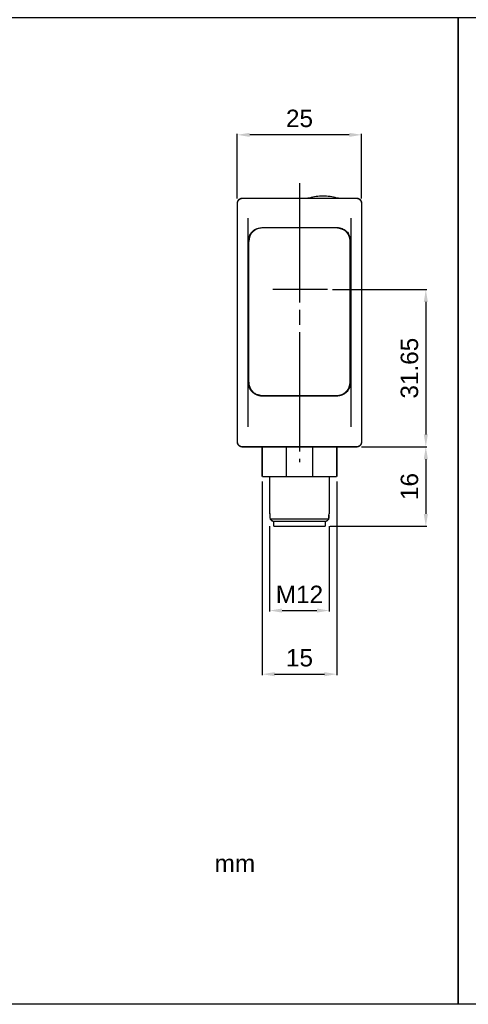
# Model space of a CAD drawing. Extents: x 2205 to 2615, y 964 to 1361.
# Tile 7 of 29: x 2322 to 2412, y 964 to 1162. Entities that reach past the tile are written whole.
import ezdxf

# ---------------------------------------------------------------- set-up
doc = ezdxf.new("R2010")
doc.units = 0
doc.header["$MEASUREMENT"] = 0
doc.linetypes.add('CENTERLINE', pattern=[30, 24, -1.5, 3, -1.5])
doc.linetypes.add('TRATTEGGIATA2', pattern=[0.375, 0.25, -0.125])
doc.layers.get('0').update_dxf_attribs({"linetype": 'CONTINUOUS'})
doc.layers.get('DEFPOINTS').update_dxf_attribs({"linetype": 'CONTINUOUS'})
doc.layers.add('TRATTEGGIO', color=7, linetype='TRATTEGGIATA2')
doc.styles.add('QUOTE', font='ARIAL.TTF', dxfattribs={"height": 3.5})
doc.dimstyles.new('QUOTE', dxfattribs={"dimscale": 0, "dimtxt": 2.5, "dimasz": 2.5, "dimexe": 0.18, "dimexo": 1, "dimgap": 1.5, "dimtad": 1, "dimdec": 1, "dimzin": 0, "dimdsep": 46, "dimtxsty": 'QUOTE', "dimcen": 0.09, "dimadec": 0, "dimazin": 0, "dimtm": -0.1, "dimtfac": 0.5, "dimtdec": 1, "dimtmove": 0, "dimatfit": 0, "dimfxl": 0, "dimtolj": 2, "dimtzin": 0, "dimarcsym": 0})

# ---------------------------------------------------------------- blocks, each defined once
blk = doc.blocks.new('*D8')
at = {"color": 0, "linetype": 'ByBlock', "lineweight": -2}
for p, q in [((2365.91, 1125.9), (2365.91, 1138.87)), ((2388.41, 1138.69), (2368.41, 1138.69)), ((2390.91, 1125.9), (2390.91, 1138.87))]:
    blk.add_line(p, q, dxfattribs=at)
at = {"color": 0, "linetype": 'ByBlock'}
for points in [[(2368.41, 1139.1), (2368.41, 1138.27), (2365.91, 1138.69)], [(2388.41, 1139.1), (2388.41, 1138.27), (2390.91, 1138.69)]]:
    blk.add_solid(points, dxfattribs=at)
at = {"layer": 'DEFPOINTS', "color": 0, "linetype": 'ByBlock'}
for p in [(2365.91, 1138.69), (2365.91, 1124.9), (2390.91, 1124.9)]:
    blk.add_point(p, dxfattribs=at)
at = {"color": 0, "linetype": 'ByBlock', "insert": (2378.41, 1141.98), "char_height": 3.5, "attachment_point": 5, "style": 'QUOTE'}
blk.add_mtext('\\A2;25', dxfattribs=at)
blk = doc.blocks.new('*D9')
at = {"color": 0, "linetype": 'ByBlock', "lineweight": -2}
for p, q in [((2385.04, 1107.55), (2403.99, 1107.55)), ((2403.81, 1105.05), (2403.81, 1078.4)), ((2390.91, 1075.9), (2403.99, 1075.9))]:
    blk.add_line(p, q, dxfattribs=at)
at = {"color": 0, "linetype": 'ByBlock'}
for points in [[(2403.4, 1105.05), (2404.23, 1105.05), (2403.81, 1107.55)], [(2403.4, 1078.4), (2404.23, 1078.4), (2403.81, 1075.9)]]:
    blk.add_solid(points, dxfattribs=at)
at = {"layer": 'DEFPOINTS', "color": 0, "linetype": 'ByBlock'}
for p in [(2384.04, 1107.55), (2389.91, 1075.9), (2403.81, 1075.9)]:
    blk.add_point(p, dxfattribs=at)
at = {"color": 0, "linetype": 'ByBlock', "insert": (2400.53, 1091.72), "char_height": 3.5, "attachment_point": 5, "rotation": 90, "style": 'QUOTE'}
blk.add_mtext('\\A2;31.65', dxfattribs=at)
blk = doc.blocks.new('*D10')
at = {"color": 0, "linetype": 'ByBlock', "lineweight": -2}
for p, q in [((2391.91, 1075.9), (2403.99, 1075.9)), ((2403.81, 1073.4), (2403.81, 1062.4)), ((2384.61, 1059.9), (2403.99, 1059.9))]:
    blk.add_line(p, q, dxfattribs=at)
at = {"color": 0, "linetype": 'ByBlock'}
for points in [[(2403.4, 1073.4), (2404.23, 1073.4), (2403.81, 1075.9)], [(2403.4, 1062.4), (2404.23, 1062.4), (2403.81, 1059.9)]]:
    blk.add_solid(points, dxfattribs=at)
at = {"layer": 'DEFPOINTS', "color": 0, "linetype": 'ByBlock'}
for p in [(2390.91, 1075.9), (2383.61, 1059.9), (2403.81, 1059.9)]:
    blk.add_point(p, dxfattribs=at)
at = {"color": 0, "linetype": 'ByBlock', "insert": (2400.53, 1067.9), "char_height": 3.5, "attachment_point": 5, "rotation": 90, "style": 'QUOTE'}
blk.add_mtext('\\A2;16', dxfattribs=at)
blk = doc.blocks.new('*D11')
at = {"color": 0, "linetype": 'ByBlock', "lineweight": -2}
for p, q in [((2372.41, 1059.9), (2372.41, 1042.75)), ((2384.41, 1059.9), (2384.41, 1042.75)), ((2374.91, 1042.93), (2381.91, 1042.93))]:
    blk.add_line(p, q, dxfattribs=at)
at = {"color": 0, "linetype": 'ByBlock'}
for points in [[(2374.91, 1043.35), (2374.91, 1042.52), (2372.41, 1042.93)], [(2381.91, 1043.35), (2381.91, 1042.52), (2384.41, 1042.93)]]:
    blk.add_solid(points, dxfattribs=at)
at = {"layer": 'DEFPOINTS', "color": 0, "linetype": 'ByBlock'}
for p in [(2372.41, 1060.9), (2384.41, 1060.9), (2384.41, 1042.93)]:
    blk.add_point(p, dxfattribs=at)
at = {"color": 0, "linetype": 'ByBlock', "insert": (2378.41, 1046.19), "char_height": 3.5, "attachment_point": 5, "style": 'QUOTE'}
blk.add_mtext('\\A2;M12', dxfattribs=at)
blk = doc.blocks.new('*D12')
at = {"color": 0, "linetype": 'ByBlock', "lineweight": -2}
for p, q in [((2370.91, 1068.9), (2370.91, 1029.95)), ((2385.91, 1068.9), (2385.91, 1029.95)), ((2373.41, 1030.13), (2383.41, 1030.13))]:
    blk.add_line(p, q, dxfattribs=at)
at = {"color": 0, "linetype": 'ByBlock'}
for points in [[(2373.41, 1030.54), (2373.41, 1029.71), (2370.91, 1030.13)], [(2383.41, 1030.54), (2383.41, 1029.71), (2385.91, 1030.13)]]:
    blk.add_solid(points, dxfattribs=at)
at = {"layer": 'DEFPOINTS', "color": 0, "linetype": 'ByBlock'}
for p in [(2370.91, 1069.9), (2385.91, 1069.9), (2385.91, 1030.13)]:
    blk.add_point(p, dxfattribs=at)
at = {"color": 0, "linetype": 'ByBlock', "insert": (2378.41, 1033.41), "char_height": 3.5, "attachment_point": 5, "style": 'QUOTE'}
blk.add_mtext('\\A2;15', dxfattribs=at)

msp = doc.modelspace()

# ---------------------------------------------------------------- linework, layer by layer
at = {"color": 7, "linetype": 'CENTERLINE'}
msp.add_line((2378.41, 1128.97), (2378.41, 1072.82), dxfattribs=at)
at = {"color": 7, "linetype": 'Continuous'}
for p, q in [((2368.11, 1079.9), (2368.11, 1121.9)), ((2388.71, 1121.9), (2388.71, 1079.9)), ((2370.91, 1120.04), (2385.91, 1120.04)), ((2385.91, 1119.94), (2370.91, 1119.94)), ((2368.21, 1117.25), (2368.21, 1117.37)), ((2368.21, 1088.91), (2368.21, 1117.25)), ((2388.61, 1117.37), (2388.61, 1117.25)), ((2388.61, 1088.91), (2388.61, 1117.25)), ((2384.04, 1107.55), (2373.07, 1107.55)), ((2370.91, 1086.22), (2385.91, 1086.22)), ((2385.91, 1086.11), (2370.91, 1086.11)), ((2375.71, 1075.9), (2375.71, 1069.9)), ((2381.1, 1069.9), (2381.1, 1075.9)), ((2372.41, 1062.4), (2372.48, 1062.4)), ((2384.34, 1062.4), (2384.41, 1062.4)), ((2372.49, 1061.4), (2384.32, 1061.4))]:
    msp.add_line(p, q, dxfattribs=at)
at = {"color": 7, "linetype": 'Continuous', "const_width": 0.3}
for points in [[(2366.91, 1125.9, 0.414214), (2365.91, 1124.9)], [(2390.91, 1124.9, 0.414214), (2389.91, 1125.9)], [(2365.91, 1076.9, 0.414214), (2366.91, 1075.9)], [(2389.91, 1075.9, 0.414214), (2390.91, 1076.9)], [(2372.48, 1062.4), (2372.48, 1062.4, -0.138808), (2372.48, 1062.39, -0.083357), (2372.48, 1062.39, -0.044385), (2372.48, 1062.39, -0.026555), (2372.48, 1062.38, -0.017028), (2372.48, 1062.38, -0.011728), (2372.49, 1062.37, -0.009959), (2372.49, 1062.37, -0.009499), (2372.49, 1062.36, -0.005913), (2372.49, 1062.35, -0.001618), (2372.49, 1062.34, -0.00736), (2372.49, 1062.33, -0.011138), (2372.49, 1062.32, -0.004794), (2372.49, 1062.3, -0.002336)], [(2384.32, 1062.3), (2384.32, 1062.31, -0.00403), (2384.32, 1062.32, -0.004373), (2384.32, 1062.33, -0.004576), (2384.32, 1062.33, -0.00468), (2384.33, 1062.34, -0.004825), (2384.33, 1062.35, -0.004879), (2384.33, 1062.36, -0.005855), (2384.33, 1062.37, -0.008028), (2384.33, 1062.37, -0.007566), (2384.33, 1062.38, -0.002897), (2384.33, 1062.38, -0.013578), (2384.33, 1062.39, -0.045727), (2384.34, 1062.39, -0.049491), (2384.34, 1062.4, -0.039682)], [(2372.49, 1061.4), (2372.52, 1061.37, 0.000017), (2372.55, 1061.34, 0.000016), (2372.58, 1061.31, 0.000017), (2372.61, 1061.28, 0.000021), (2372.64, 1061.25, 0.000016), (2372.67, 1061.22, 0.000006), (2372.7, 1061.19, 0.000023), (2372.73, 1061.16, 0.00004), (2372.78, 1061.11, 0.00002), (2372.85, 1061.05, 0.000011)], [(2383.97, 1061.05), (2384, 1061.07, 0.00002), (2384.03, 1061.1, 0.000018), (2384.05, 1061.13, 0.00002), (2384.08, 1061.16, 0.000023), (2384.11, 1061.19, 0.000018), (2384.14, 1061.22, 0.000006), (2384.17, 1061.24, 0.000025), (2384.2, 1061.28, 0.000041), (2384.26, 1061.33, 0.00002), (2384.32, 1061.4, 0.00001)]]:
    msp.add_lwpolyline(points, format="xyb", dxfattribs=at)
for points in [[(2366.91, 1125.9), (2389.91, 1125.9)], [(2365.91, 1121.9), (2365.91, 1124.9)], [(2390.91, 1124.9), (2390.91, 1121.9)], [(2365.91, 1079.9), (2365.91, 1121.9)], [(2390.91, 1121.9), (2390.91, 1079.9)], [(2365.91, 1076.9), (2365.91, 1079.9)], [(2390.91, 1079.9), (2390.91, 1076.9)], [(2389.91, 1075.9), (2366.91, 1075.9)], [(2370.91, 1075.9), (2370.91, 1069.9)], [(2385.91, 1069.9), (2385.91, 1075.9)], [(2375.71, 1069.9), (2370.91, 1069.9)], [(2372.41, 1069.9), (2372.41, 1062.4)], [(2381.1, 1069.9), (2375.71, 1069.9)], [(2385.91, 1069.9), (2381.1, 1069.9)], [(2384.41, 1062.4), (2384.41, 1069.9)], [(2372.49, 1062.3), (2372.49, 1061.4)], [(2384.32, 1061.4), (2384.32, 1062.3)], [(2372.85, 1061.05), (2373.03, 1060.9)], [(2383.79, 1060.9), (2373.03, 1060.9)], [(2373.21, 1060.9), (2373.21, 1059.9)], [(2383.61, 1059.9), (2383.61, 1060.9)], [(2383.79, 1060.9), (2383.97, 1061.05)], [(2378.41, 1059.9), (2373.21, 1059.9)], [(2383.61, 1059.9), (2378.41, 1059.9)]]:
    msp.add_lwpolyline(points, dxfattribs=at)
at = {"color": 7, "linetype": 'Continuous'}
for points in [[(2380.41, 1125.97), (2380.38, 1125.96, -0.00278), (2380.36, 1125.96, -0.002776), (2380.34, 1125.95, -0.002774), (2380.32, 1125.95, -0.002778), (2380.3, 1125.94, -0.00278), (2380.28, 1125.94, -0.002779), (2380.25, 1125.93, -0.002782), (2380.23, 1125.93, -0.002788), (2380.21, 1125.92, -0.002782), (2380.19, 1125.92, -0.002765), (2380.17, 1125.92, -0.00279), (2380.14, 1125.91, -0.002846), (2380.12, 1125.91, -0.002766), (2380.1, 1125.91, -0.002584), (2380.08, 1125.91, -0.00285), (2380.05, 1125.9, -0.003393), (2380.03, 1125.9, -0.002579), (2380.01, 1125.9, -0.000895), (2379.99, 1125.9, -0.003628), (2379.96, 1125.9, -0.006238), (2379.93, 1125.9, -0.003055), (2379.88, 1125.9, -0.001621)], [(2386.44, 1125.9), (2386.42, 1125.9, -0.002781), (2386.39, 1125.9, -0.002777), (2386.37, 1125.9, -0.002775), (2386.35, 1125.9, -0.002779), (2386.33, 1125.9, -0.002781), (2386.31, 1125.9, -0.00278), (2386.28, 1125.9, -0.002783), (2386.26, 1125.9, -0.002789), (2386.24, 1125.91, -0.002783), (2386.22, 1125.91, -0.002766), (2386.19, 1125.91, -0.00279), (2386.17, 1125.91, -0.002846), (2386.15, 1125.92, -0.002766), (2386.13, 1125.92, -0.002584), (2386.11, 1125.92, -0.002849), (2386.08, 1125.93, -0.003392), (2386.06, 1125.93, -0.002579), (2386.04, 1125.94, -0.000895), (2386.02, 1125.94, -0.003627), (2386, 1125.95, -0.006236), (2385.96, 1125.95, -0.003054), (2385.91, 1125.97, -0.00162)], [(2368.11, 1117.25), (2368.12, 1117.56, -0.034243), (2368.18, 1117.87, -0.027488), (2368.27, 1118.19, -0.028666), (2368.41, 1118.52, -0.038402), (2368.62, 1118.84, -0.03099), (2368.84, 1119.13, -0.013481), (2369.08, 1119.39, -0.04277), (2369.44, 1119.63, -0.075764), (2370.06, 1119.84, -0.038658), (2370.91, 1120.04, -0.019385)], [(2370.91, 1119.94), (2370.58, 1119.92, 0.034503), (2370.25, 1119.86, 0.030188), (2369.91, 1119.75, 0.030892), (2369.59, 1119.6, 0.038752), (2369.28, 1119.38, 0.032453), (2369, 1119.15, 0.016683), (2368.76, 1118.91, 0.041343), (2368.55, 1118.57, 0.069919), (2368.37, 1118.01, 0.03764), (2368.21, 1117.25, 0.020049)], [(2385.91, 1120.04), (2386.21, 1120.02, -0.033871), (2386.53, 1119.97, -0.027205), (2386.85, 1119.87, -0.0284), (2387.18, 1119.73, -0.038116), (2387.5, 1119.53, -0.030844), (2387.8, 1119.31, -0.013442), (2388.06, 1119.07, -0.042723), (2388.29, 1118.71, -0.076097), (2388.51, 1118.1, -0.03899), (2388.71, 1117.25, -0.019577)], [(2388.61, 1117.25), (2388.59, 1117.58, 0.034882), (2388.53, 1117.91, 0.030498), (2388.42, 1118.24, 0.031171), (2388.26, 1118.57, 0.039021), (2388.05, 1118.87, 0.032582), (2387.82, 1119.15, 0.016715), (2387.58, 1119.39, 0.041339), (2387.23, 1119.6, 0.069562), (2386.66, 1119.78, 0.037309), (2385.91, 1119.94, 0.019849)], [(2368.21, 1117.37), (2368.22, 1117.57, -0.021041), (2368.24, 1117.77, -0.017893), (2368.28, 1117.98, -0.019295), (2368.34, 1118.19, -0.024675), (2368.42, 1118.4, -0.01905), (2368.51, 1118.59, -0.006607), (2368.6, 1118.77, -0.027187), (2368.75, 1118.98, -0.047864), (2369.03, 1119.26, -0.023417), (2369.42, 1119.61, -0.011974)], [(2387.4, 1119.61), (2387.58, 1119.47, -0.021264), (2387.76, 1119.32, -0.020269), (2387.92, 1119.16, -0.021497), (2388.07, 1118.98, -0.024947), (2388.2, 1118.78, -0.02013), (2388.31, 1118.59, -0.009474), (2388.4, 1118.42, -0.025704), (2388.48, 1118.19, -0.042832), (2388.55, 1117.83, -0.022427), (2388.61, 1117.37, -0.012348)], [(2368.63, 1087.47), (2368.55, 1087.59, -0.013403), (2368.47, 1087.72, -0.012917), (2368.4, 1087.85, -0.013953), (2368.33, 1087.99, -0.015991), (2368.28, 1088.13, -0.012598), (2368.23, 1088.26, -0.005489), (2368.19, 1088.38, -0.016488), (2368.16, 1088.54, -0.02758), (2368.13, 1088.77, -0.014123), (2368.11, 1089.08, -0.00776)], [(2368.83, 1087.04), (2368.72, 1087.17, -0.015729), (2368.62, 1087.31, -0.014592), (2368.52, 1087.45, -0.015724), (2368.43, 1087.6, -0.018643), (2368.36, 1087.76, -0.014622), (2368.29, 1087.92, -0.005985), (2368.24, 1088.06, -0.019644), (2368.19, 1088.25, -0.033421), (2368.15, 1088.53, -0.016896), (2368.11, 1088.91, -0.009088)], [(2368.21, 1088.91), (2368.23, 1088.58, 0.034882), (2368.29, 1088.25, 0.030498), (2368.4, 1087.92, 0.031171), (2368.55, 1087.6, 0.03902), (2368.76, 1087.29, 0.032581), (2369, 1087.01, 0.016715), (2369.24, 1086.77, 0.041339), (2369.59, 1086.57, 0.069562), (2370.15, 1086.38, 0.037309), (2370.91, 1086.22, 0.019849)], [(2385.91, 1086.22), (2386.24, 1086.24, 0.034504), (2386.57, 1086.31, 0.030188), (2386.9, 1086.41, 0.030892), (2387.23, 1086.57, 0.038752), (2387.54, 1086.78, 0.032453), (2387.82, 1087.01, 0.016683), (2388.06, 1087.25, 0.041343), (2388.26, 1087.6, 0.069919), (2388.45, 1088.16, 0.03764), (2388.61, 1088.91, 0.020049)], [(2388.71, 1088.91), (2388.7, 1088.76, -0.015453), (2388.69, 1088.61, -0.012638), (2388.67, 1088.45, -0.01397), (2388.64, 1088.29, -0.018473), (2388.59, 1088.13, -0.013685), (2388.54, 1087.97, -0.003311), (2388.49, 1087.83, -0.020979), (2388.4, 1087.65, -0.037686), (2388.23, 1087.38, -0.017644), (2387.98, 1087.04, -0.008783)], [(2388.71, 1089.08), (2388.7, 1088.94, -0.013224), (2388.69, 1088.81, -0.011352), (2388.68, 1088.68, -0.012467), (2388.65, 1088.54, -0.015827), (2388.62, 1088.4, -0.011921), (2388.58, 1088.26, -0.003513), (2388.55, 1088.14, -0.017533), (2388.48, 1087.99, -0.030909), (2388.36, 1087.76, -0.014776), (2388.18, 1087.47, -0.007552)], [(2370.91, 1086.11), (2370.78, 1086.12, -0.009981), (2370.66, 1086.12, -0.010951), (2370.54, 1086.14, -0.011168), (2370.43, 1086.16, -0.010445), (2370.32, 1086.18, -0.010058), (2370.21, 1086.2, -0.009727), (2370.11, 1086.23, -0.009505), (2370.01, 1086.26, -0.009124), (2369.92, 1086.3, -0.008797), (2369.83, 1086.33, -0.008292), (2369.75, 1086.37, -0.008311), (2369.67, 1086.41, -0.00816), (2369.59, 1086.45, -0.007668), (2369.51, 1086.49, -0.007233), (2369.43, 1086.54, -0.007929), (2369.36, 1086.59, -0.009284), (2369.29, 1086.64, -0.007091), (2369.22, 1086.69, -0.002594), (2369.16, 1086.73, -0.009788), (2369.08, 1086.8, -0.016746), (2368.97, 1086.9, -0.008258), (2368.83, 1087.04, -0.004404)], [(2387.98, 1087.04), (2387.92, 1086.97, -0.007487), (2387.86, 1086.91, -0.007442), (2387.8, 1086.85, -0.007426), (2387.73, 1086.8, -0.007472), (2387.67, 1086.74, -0.007502), (2387.6, 1086.69, -0.007526), (2387.53, 1086.64, -0.007555), (2387.46, 1086.59, -0.007622), (2387.38, 1086.54, -0.00763), (2387.31, 1086.49, -0.007563), (2387.23, 1086.45, -0.007878), (2387.15, 1086.41, -0.008397), (2387.07, 1086.37, -0.008078), (2386.98, 1086.33, -0.00763), (2386.89, 1086.29, -0.009001), (2386.79, 1086.26, -0.011556), (2386.69, 1086.23, -0.008329), (2386.59, 1086.2, -0.00161), (2386.5, 1086.18, -0.013368), (2386.37, 1086.15, -0.024151), (2386.17, 1086.13, -0.011144), (2385.91, 1086.11, -0.005537)]]:
    msp.add_lwpolyline(points, format="xyb", dxfattribs=at)
for start, end in [(90, 105.3703), (74.6297, 90)]:
    msp.add_arc((2383.16, 1115.96), 10.38, start, end, dxfattribs=at)
at = {"layer": 'TRATTEGGIO', "color": 0, "linetype": 'ByBlock'}
for points in [[(2205.29, 1162.32), (2410.32, 1162.32), (2410.32, 963.68), (2205.29, 963.68)], [(2410.32, 1162.32), (2615.34, 1162.32), (2615.34, 963.68), (2410.32, 963.68)]]:
    msp.add_lwpolyline(points, close=True, dxfattribs=at)

# ---------------------------------------------------------------- texts
at = {"color": 7, "linetype": 'Continuous', "insert": (2361.34, 992.04), "char_height": 3.51, "attachment_point": 4}
msp.add_mtext('{\\fArial|b0|i0|c0|p34;mm}', dxfattribs=at)

# ---------------------------------------------------------------- dimensions: what is measured, and where the dimension line sits
at = {"color": 7, "linetype": 'ByBlock'}
for base, p1, p2, text, picture, middle in [((2365.91, 1138.69), (2390.91, 1124.9), (2365.91, 1124.9), '25', '*D8', (2378.41, 1141.98)), ((2385.91, 1030.13), (2370.91, 1069.9), (2385.91, 1069.9), '15', '*D12', (2378.41, 1033.41)), ((2384.41, 1042.93), (2372.41, 1060.9), (2384.41, 1060.9), 'M12', '*D11', (2378.41, 1046.19))]:
    dim = msp.add_linear_dim(base=base, p1=p1, p2=p2, text=text, dimstyle='QUOTE', override={"dimscale": 1}, dxfattribs=at)
    dim.commit()
    dim.dimension.update_dxf_attribs({"geometry": picture, "text_midpoint": middle})
for base, p1, p2, text, picture, middle in [((2403.81, 1075.9), (2384.04, 1107.55), (2389.91, 1075.9), '31.65', '*D9', (2400.53, 1091.72)), ((2403.81, 1059.9), (2390.91, 1075.9), (2383.61, 1059.9), '16', '*D10', (2400.53, 1067.9))]:
    dim = msp.add_linear_dim(base=base, p1=p1, p2=p2, angle=90, text=text, dimstyle='QUOTE', override={"dimscale": 1}, dxfattribs=at)
    dim.commit()
    dim.dimension.update_dxf_attribs({"geometry": picture, "text_midpoint": middle})

doc.saveas('drawing.dxf')
